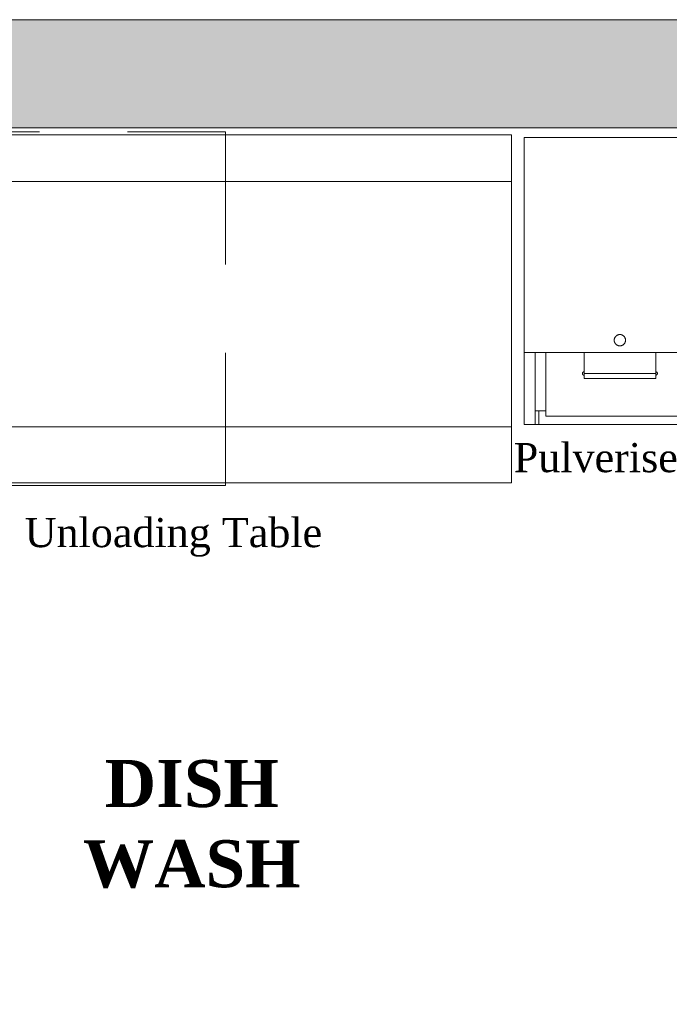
# Model space of a CAD drawing. Extents: x 3940905 to 4145695, y 925352 to 1109797.
# Tile 33 of 256: x 3947204 to 3948583, y 1099811 to 1101903. Entities that reach past the tile are written whole.
import ezdxf

# ---------------------------------------------------------------- set-up
doc = ezdxf.new("R2010")
doc.units = 0
doc.header["$LTSCALE"] = 750
doc.header["$MEASUREMENT"] = 0
doc.linetypes.add('DASHED', pattern=[0.75, 0.5, -0.25])
for name, color, linetype, lineweight in [('CKD Equipments', 252, 'CONTINUOUS', 0), ('HATCH', 7, 'CONTINUOUS', 0), ('wall', 7, 'CONTINUOUS', 25)]:
    doc.layers.add(name, color=color, linetype=linetype, lineweight=lineweight)
doc.layers.add('TEXT', color=7, linetype='CONTINUOUS')
doc.styles.add('CKD_Dimension Text', font='BOOKOS.TTF')
doc.styles.add('TXT1', font='times.ttf')

msp = doc.modelspace()

# ---------------------------------------------------------------- hatches: boundary and pattern name
at = {"layer": 'HATCH'}
h = msp.add_hatch(color=8, dxfattribs=at)
h.dxf.hatch_style = 1
h.paths.add_polyline_path([(3958692, 1101902.6), (3946097, 1101902.6), (3946097, 1087857.6), (3945967, 1087857.6), (3945967, 1073894.6), (3946130, 1073894.6), (3946130, 1067370.5), (3946587, 1067370.5), (3946587, 1071944.6), (3946587, 1074057.6), (3946197, 1074057.6), (3946197, 1087627.6), (3946322, 1087627.6), (3946322, 1101672.6), (3958692, 1101672.6)])

# ---------------------------------------------------------------- linework, layer by layer
at = {"layer": 'CKD Equipments', "color": 1, "true_color": 0xff0000}
for p, q in [((3947245.5, 1101664.3), (3947037.4, 1101664.3)), ((3947640.8, 1101664.3), (3947432.7, 1101664.3)), ((3947640.8, 1101382.5), (3947640.8, 1101664.3)), ((3947640.8, 1100913.3), (3947640.8, 1101194.7)), ((3947107.1, 1100913.3), (3947640.8, 1100913.3))]:
    msp.add_line(p, q, dxfattribs=at)
at = {"layer": 'CKD Equipments', "color": 252, "true_color": 0x989898}
for p, q in [((3948247.7, 1101658.2), (3947067.9, 1101658.2)), ((3948247.7, 1100918.4), (3948247.7, 1101658.2)), ((3948247.7, 1101558.5), (3947067.9, 1101558.5)), ((3948247.7, 1101037.5), (3947067.9, 1101037.5)), ((3948247.7, 1100943.3), (3948247.7, 1101037.5)), ((3947067.9, 1100918.4), (3948247.7, 1100918.4))]:
    msp.add_line(p, q, dxfattribs=at)
at = {"layer": 'CKD Equipments', "linetype": 'DASHED', "ltscale": 25}
for p, q in [((3948681.3, 1101652.4), (3948274.8, 1101652.4)), ((3948274.8, 1101652.4), (3948274.8, 1101195.5)), ((3948274.8, 1101195.5), (3948681.3, 1101195.5)), ((3948274.8, 1101195.5), (3948274.8, 1101042.8)), ((3948298.2, 1101195.5), (3948298.2, 1101042.8)), ((3948321.1, 1101195.5), (3948321.1, 1101060.1)), ((3948554.6, 1101195.5), (3948402, 1101195.5)), ((3948402, 1101195.5), (3948402, 1101140)), ((3948554.6, 1101140), (3948554.6, 1101195.5)), ((3948402, 1101151.2), (3948554.6, 1101151.2)), ((3948402, 1101140), (3948554.6, 1101140)), ((3948298.2, 1101071.3), (3948321.1, 1101071.3)), ((3948306.3, 1101071.3), (3948306.3, 1101042.8)), ((3948321.1, 1101060.1), (3948635.5, 1101060.1)), ((3948681.3, 1101042.8), (3948274.8, 1101042.8))]:
    msp.add_line(p, q, dxfattribs=at)
msp.add_circle((3948478, 1101221.7), 12, dxfattribs=at)
for points in [[(3948401.7, 1101154.3), (3948399.9, 1101154.3), (3948398.4, 1101152.8), (3948398.4, 1101150.9), (3948398.4, 1101149.1), (3948399.9, 1101147.6), (3948401.7, 1101147.6), (3948401.7, 1101147.6), (3948401.7, 1101147.6), (3948401.7, 1101147.6)], [(3948554.4, 1101147.6), (3948556.2, 1101147.6), (3948557.7, 1101149.1), (3948557.7, 1101150.9), (3948557.7, 1101152.8), (3948556.2, 1101154.3), (3948554.4, 1101154.3), (3948554.4, 1101154.3), (3948554.4, 1101154.3), (3948554.4, 1101154.3)]]:
    msp.add_open_spline(points, degree=3, knots=[0, 0, 0, 0, 1, 1, 1, 1.25, 1.5, 1.75, 2, 2, 2, 2], dxfattribs=at)
at = {"layer": 'wall', "lineweight": 0, "ltscale": 2}
msp.add_lwpolyline([(3958692, 1101902.6), (3946097, 1101902.6), (3946097, 1087857.6), (3945967, 1087857.6), (3945967, 1073894.6), (3946130, 1073894.6), (3946130, 1067370.5), (3946587, 1067370.5), (3946587, 1074057.6), (3946197, 1074057.6), (3946197, 1087627.6), (3946322, 1087627.6), (3946322, 1101672.6), (3958692, 1101672.6)], close=True, dxfattribs=at)

# ---------------------------------------------------------------- texts
at = {"layer": 'TEXT', "width": 1204.096, "attachment_point": 1, "style": 'TXT1'}
for s, insert, char_height in [('Pulveriser', (3948252.7, 1101003.3), 61.96), ('Unloading Table', (3947214.4, 1100844), 61.963)]:
    msp.add_mtext(s, dxfattribs=dict(at, insert=insert, char_height=char_height))
at = {"layer": 'TEXT', "color": 30, "insert": (3947569.1, 1100330), "char_height": 100, "width": 772.394, "attachment_point": 2, "line_spacing_factor": 1.022253, "style": 'CKD_Dimension Text'}
msp.add_mtext('{\\fBookman Old Style|b1|i0|c0|p18;DISH WASH}', dxfattribs=at)

doc.saveas('drawing.dxf')
